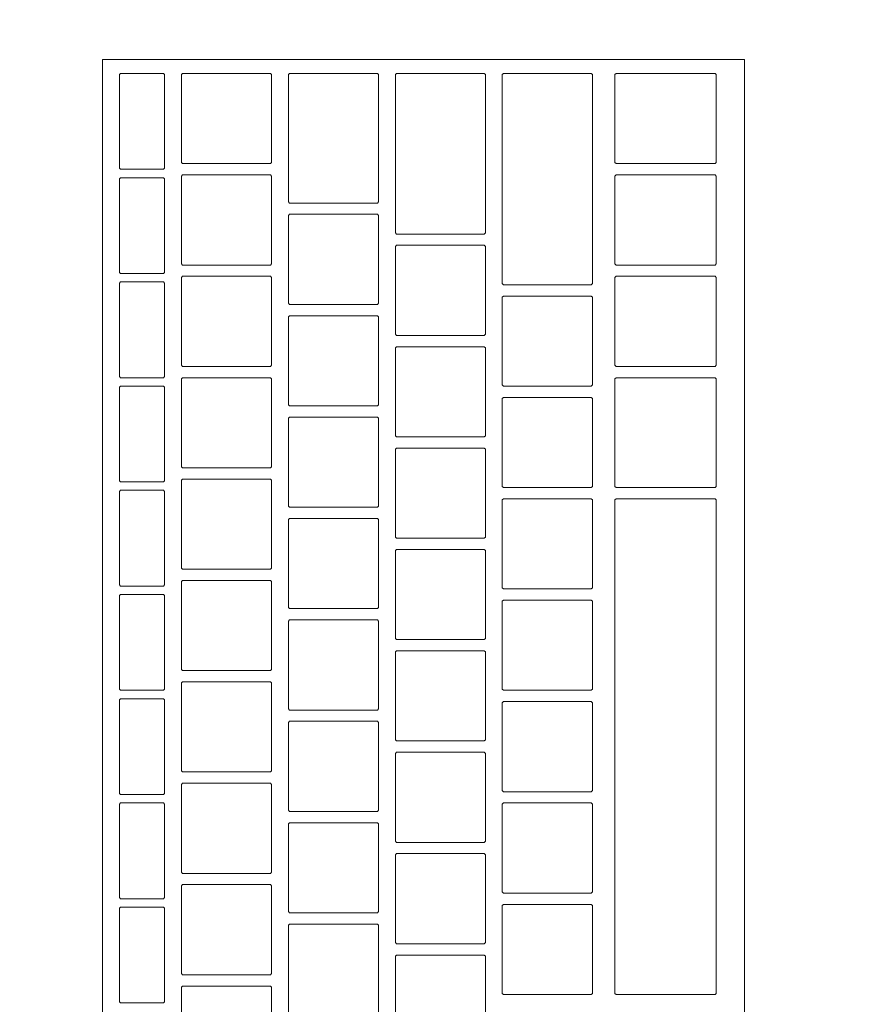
# Model space of a CAD drawing. Header units: metres. Extents: x -3.6 to 90.7, y -11.1 to 18.
# Tile 56 of 256: x 8.185 to 8.333, y 1.705 to 1.88. Entities that reach past the tile are written whole.
import ezdxf

# ---------------------------------------------------------------- set-up
doc = ezdxf.new("R2010")
doc.units = ezdxf.units.M
doc.header["$MEASUREMENT"] = 0
doc.linetypes.add('Wipeout_Contour', pattern=[1, 0, -1])
doc.layers.add('152 - Bemaßung_ Beschriftung.Ausbau', color=7, linetype='Continuous')
doc.layers.add('701 - Einrichtung.Möbel', color=7, linetype='Continuous')
doc.styles.add('ERSTELLTER_STIL_2', font='txt')
doc.dimstyles.new('ERSTELLTER_STIL__3', dxfattribs={"dimtxt": 0.1, "dimasz": 0.0532, "dimexe": 0.18, "dimexo": 0.0625, "dimgap": 0, "dimtad": 1, "dimtih": 1, "dimtoh": 1, "dimzin": 0, "dimdsep": 46, "dimtxsty": 'ERSTELLTER_STIL_2', "dimblk": 'ARROWHEAD_2', "dimblk1": 'ARROWHEAD_2', "dimblk2": 'ARROWHEAD_2', "dimcen": 0.09, "dimse1": 1, "dimse2": 1, "dimclrd": 7, "dimclre": 7, "dimclrt": 7, "dimazin": 0, "dimtfac": 1, "dimtdec": 4, "dimtmove": 0, "dimatfit": 3, "dimfxl": 1, "dimtolj": 1, "dimtzin": 0, "dimarcsym": 0})

# ---------------------------------------------------------------- blocks, each defined once
blk = doc.blocks.new('*D422')
at = {"layer": '152 - Bemaßung_ Beschriftung.Ausbau', "color": 7, "linetype": 'Continuous', "lineweight": 5}
for p, q in [((7.81, -4.6125), (7.81, -4.5075)), ((7.83021, -4.525), (7.78979, -4.595)), ((11.29021, -4.525), (11.24979, -4.595)), ((7.81, -4.56), (11.27, -4.56))]:
    blk.add_line(p, q, dxfattribs=at)
at = {"layer": '152 - Bemaßung_ Beschriftung.Ausbau', "color": 7, "lineweight": 5, "char_height": 0.1, "attachment_point": 7, "style": 'ERSTELLTER_STIL_2'}
for s, insert in [('\\A1;{\\pql;\\fArial|b0|i0|c0|p38;3,46}', (9.33108, -4.54)), ('\\A1;{\\pql;\\fArial|b0|i0|c0|p38;15}', (11.098, -4.54))]:
    blk.add_mtext(s, dxfattribs=dict(at, insert=insert))
blk = doc.blocks.new('ARROWHEAD_2')
at = {"color": 0, "linetype": 'Continuous', "lineweight": 0}
for p, q in [((-0.3781, -0.655), (0.3781, 0.655)), ((0, 0), (-1, 0))]:
    blk.add_line(p, q, dxfattribs=at)
blk = doc.blocks.new('*D423')
at = {"layer": '152 - Bemaßung_ Beschriftung.Ausbau', "color": 7, "linetype": 'Continuous', "lineweight": 5}
for p, q in [((11.27, -4.6125), (11.27, -4.5075)), ((11.42, -4.6125), (11.42, -4.5075)), ((11.29021, -4.525), (11.24979, -4.595)), ((11.44021, -4.525), (11.39979, -4.595)), ((7.81, -4.56), (11.27, -4.56)), ((11.27, -4.56), (11.42, -4.56))]:
    blk.add_line(p, q, dxfattribs=at)

msp = doc.modelspace()

# ---------------------------------------------------------------- wipeouts: each hides what was drawn before it
at = {"color": 254, "linetype": 'Wipeout_Contour', "lineweight": 0, "ltscale": 54.861781}
msp.add_wipeout([(7.81, 3.00998), (7.81, 1.00998), (8.61, 1.00998), (8.61, 2.20998), (10.01, 2.20998), (10.01, 3.00998)], dxfattribs=at).dxf.layer = '701 - Einrichtung.Möbel'

# ---------------------------------------------------------------- next in the draw order: wipeouts: each hides what was drawn before it
at = {"color": 254, "linetype": 'Wipeout_Contour', "lineweight": 0, "ltscale": 33.809148}
msp.add_wipeout([(8.31391, 1.87312), (8.19991, 1.87312), (8.19991, 1.61112), (8.31391, 1.61112)], dxfattribs=at).dxf.layer = '701 - Einrichtung.Möbel'

# ---------------------------------------------------------------- next in the draw order: linework, layer by layer
at = {"layer": '701 - Einrichtung.Möbel', "color": 7, "linetype": 'Continuous', "lineweight": 5, "flags": 128}
msp.add_lwpolyline([(8.31391, 1.87312), (8.31391, 1.61112), (8.19991, 1.61112), (8.19991, 1.87312)], close=True, dxfattribs=at)

# ---------------------------------------------------------------- next in the draw order: wipeouts: each hides what was drawn before it
at = {"color": 254, "linetype": 'Wipeout_Contour', "lineweight": 0, "ltscale": 75.374543}
msp.add_wipeout([(8.21091, 1.86212), (8.21091, 1.87042), (8.21071, 1.87062), (8.20311, 1.87062), (8.20291, 1.87042), (8.20291, 1.85382), (8.20311, 1.85362), (8.21071, 1.85362), (8.21091, 1.85382)], dxfattribs=at).dxf.layer = '701 - Einrichtung.Möbel'
at = {"color": 254, "linetype": 'Wipeout_Contour', "lineweight": 0, "ltscale": 75.510451}
msp.add_wipeout([(8.22991, 1.86262), (8.22991, 1.87042), (8.22971, 1.87062), (8.21411, 1.87062), (8.21391, 1.87042), (8.21391, 1.85482), (8.21411, 1.85462), (8.22971, 1.85462), (8.22991, 1.85482)], dxfattribs=at).dxf.layer = '701 - Einrichtung.Möbel'
at = {"color": 254, "linetype": 'Wipeout_Contour', "lineweight": 0, "ltscale": 75.671636}
msp.add_wipeout([(8.24891, 1.85912), (8.24891, 1.87042), (8.24871, 1.87062), (8.23311, 1.87062), (8.23291, 1.87042), (8.23291, 1.84782), (8.23311, 1.84762), (8.24871, 1.84762), (8.24891, 1.84782)], dxfattribs=at).dxf.layer = '701 - Einrichtung.Möbel'
at = {"color": 254, "linetype": 'Wipeout_Contour', "lineweight": 0, "ltscale": 75.833726}
msp.add_wipeout([(8.26791, 1.85637), (8.26791, 1.87042), (8.26771, 1.87062), (8.25211, 1.87062), (8.25191, 1.87042), (8.25191, 1.84232), (8.25211, 1.84212), (8.26771, 1.84212), (8.26791, 1.84232)], dxfattribs=at).dxf.layer = '701 - Einrichtung.Möbel'
at = {"color": 254, "linetype": 'Wipeout_Contour', "lineweight": 0, "ltscale": 75.992855}
msp.add_wipeout([(8.28691, 1.85187), (8.28691, 1.87042), (8.28671, 1.87062), (8.27111, 1.87062), (8.27091, 1.87042), (8.27091, 1.83332), (8.27111, 1.83312), (8.28671, 1.83312), (8.28691, 1.83332)], dxfattribs=at).dxf.layer = '701 - Einrichtung.Möbel'
at = {"color": 254, "linetype": 'Wipeout_Contour', "lineweight": 0, "ltscale": 76.194907}
msp.add_wipeout([(8.30891, 1.86262), (8.30891, 1.87042), (8.30871, 1.87062), (8.29111, 1.87062), (8.29091, 1.87042), (8.29091, 1.85482), (8.29111, 1.85462), (8.30871, 1.85462), (8.30891, 1.85482)], dxfattribs=at).dxf.layer = '701 - Einrichtung.Möbel'
at = {"color": 254, "linetype": 'Wipeout_Contour', "lineweight": 0, "ltscale": 75.337698}
msp.add_wipeout([(8.21091, 1.84362), (8.21091, 1.85192), (8.21071, 1.85212), (8.20311, 1.85212), (8.20291, 1.85192), (8.20291, 1.83532), (8.20311, 1.83512), (8.21071, 1.83512), (8.21091, 1.83532)], dxfattribs=at).dxf.layer = '701 - Einrichtung.Möbel'
at = {"color": 254, "linetype": 'Wipeout_Contour', "lineweight": 0, "ltscale": 75.474652}
msp.add_wipeout([(8.22991, 1.84462), (8.22991, 1.85242), (8.22971, 1.85262), (8.21411, 1.85262), (8.21391, 1.85242), (8.21391, 1.83682), (8.21411, 1.83662), (8.22971, 1.83662), (8.22991, 1.83682)], dxfattribs=at).dxf.layer = '701 - Einrichtung.Möbel'
at = {"color": 254, "linetype": 'Wipeout_Contour', "lineweight": 0, "ltscale": 76.15943}
msp.add_wipeout([(8.30891, 1.84462), (8.30891, 1.85242), (8.30871, 1.85262), (8.29111, 1.85262), (8.29091, 1.85242), (8.29091, 1.83682), (8.29111, 1.83662), (8.30871, 1.83662), (8.30891, 1.83682)], dxfattribs=at).dxf.layer = '701 - Einrichtung.Möbel'
at = {"color": 254, "linetype": 'Wipeout_Contour', "lineweight": 0, "ltscale": 75.627398}
msp.add_wipeout([(8.24891, 1.83762), (8.24891, 1.84542), (8.24871, 1.84562), (8.23311, 1.84562), (8.23291, 1.84542), (8.23291, 1.82982), (8.23311, 1.82962), (8.24871, 1.82962), (8.24891, 1.82982)], dxfattribs=at).dxf.layer = '701 - Einrichtung.Möbel'
at = {"color": 254, "linetype": 'Wipeout_Contour', "lineweight": 0, "ltscale": 75.783211}
msp.add_wipeout([(8.26791, 1.83212), (8.26791, 1.83992), (8.26771, 1.84012), (8.25211, 1.84012), (8.25191, 1.83992), (8.25191, 1.82432), (8.25211, 1.82412), (8.26771, 1.82412), (8.26791, 1.82432)], dxfattribs=at).dxf.layer = '701 - Einrichtung.Möbel'
at = {"color": 254, "linetype": 'Wipeout_Contour', "lineweight": 0, "ltscale": 75.439184}
msp.add_wipeout([(8.22991, 1.82662), (8.22991, 1.83442), (8.22971, 1.83462), (8.21411, 1.83462), (8.21391, 1.83442), (8.21391, 1.81882), (8.21411, 1.81862), (8.22971, 1.81862), (8.22991, 1.81882)], dxfattribs=at).dxf.layer = '701 - Einrichtung.Möbel'
at = {"color": 254, "linetype": 'Wipeout_Contour', "lineweight": 0, "ltscale": 76.124281}
msp.add_wipeout([(8.30891, 1.82662), (8.30891, 1.83442), (8.30871, 1.83462), (8.29111, 1.83462), (8.29091, 1.83442), (8.29091, 1.81882), (8.29111, 1.81862), (8.30871, 1.81862), (8.30891, 1.81882)], dxfattribs=at).dxf.layer = '701 - Einrichtung.Möbel'
at = {"color": 254, "linetype": 'Wipeout_Contour', "lineweight": 0, "ltscale": 75.301203}
msp.add_wipeout([(8.21091, 1.82512), (8.21091, 1.83342), (8.21071, 1.83362), (8.20311, 1.83362), (8.20291, 1.83342), (8.20291, 1.81682), (8.20311, 1.81662), (8.21071, 1.81662), (8.21091, 1.81682)], dxfattribs=at).dxf.layer = '701 - Einrichtung.Möbel'
at = {"color": 254, "linetype": 'Wipeout_Contour', "lineweight": 0, "ltscale": 75.932308}
msp.add_wipeout([(8.28691, 1.82312), (8.28691, 1.83092), (8.28671, 1.83112), (8.27111, 1.83112), (8.27091, 1.83092), (8.27091, 1.81532), (8.27111, 1.81512), (8.28671, 1.81512), (8.28691, 1.81532)], dxfattribs=at).dxf.layer = '701 - Einrichtung.Möbel'
at = {"color": 254, "linetype": 'Wipeout_Contour', "lineweight": 0, "ltscale": 75.592137}
msp.add_wipeout([(8.24891, 1.81962), (8.24891, 1.82742), (8.24871, 1.82762), (8.23311, 1.82762), (8.23291, 1.82742), (8.23291, 1.81182), (8.23311, 1.81162), (8.24871, 1.81162), (8.24891, 1.81182)], dxfattribs=at).dxf.layer = '701 - Einrichtung.Möbel'
at = {"color": 254, "linetype": 'Wipeout_Contour', "lineweight": 0, "ltscale": 75.748128}
msp.add_wipeout([(8.26791, 1.81412), (8.26791, 1.82192), (8.26771, 1.82212), (8.25211, 1.82212), (8.25191, 1.82192), (8.25191, 1.80632), (8.25211, 1.80612), (8.26771, 1.80612), (8.26791, 1.80632)], dxfattribs=at).dxf.layer = '701 - Einrichtung.Möbel'
at = {"color": 254, "linetype": 'Wipeout_Contour', "lineweight": 0, "ltscale": 75.404047}
msp.add_wipeout([(8.22991, 1.80862), (8.22991, 1.81642), (8.22971, 1.81662), (8.21411, 1.81662), (8.21391, 1.81642), (8.21391, 1.80082), (8.21411, 1.80062), (8.22971, 1.80062), (8.22991, 1.80082)], dxfattribs=at).dxf.layer = '701 - Einrichtung.Möbel'
at = {"color": 254, "linetype": 'Wipeout_Contour', "lineweight": 0, "ltscale": 76.087011}
msp.add_wipeout([(8.30891, 1.80687), (8.30891, 1.81642), (8.30871, 1.81662), (8.29111, 1.81662), (8.29091, 1.81642), (8.29091, 1.79732), (8.29111, 1.79712), (8.30871, 1.79712), (8.30891, 1.79732)], dxfattribs=at).dxf.layer = '701 - Einrichtung.Möbel'
at = {"color": 254, "linetype": 'Wipeout_Contour', "lineweight": 0, "ltscale": 75.265059}
msp.add_wipeout([(8.21091, 1.80662), (8.21091, 1.81492), (8.21071, 1.81512), (8.20311, 1.81512), (8.20291, 1.81492), (8.20291, 1.79832), (8.20311, 1.79812), (8.21071, 1.79812), (8.21091, 1.79832)], dxfattribs=at).dxf.layer = '701 - Einrichtung.Möbel'
at = {"color": 254, "linetype": 'Wipeout_Contour', "lineweight": 0, "ltscale": 75.897467}
msp.add_wipeout([(8.28691, 1.80512), (8.28691, 1.81292), (8.28671, 1.81312), (8.27111, 1.81312), (8.27091, 1.81292), (8.27091, 1.79732), (8.27111, 1.79712), (8.28671, 1.79712), (8.28691, 1.79732)], dxfattribs=at).dxf.layer = '701 - Einrichtung.Möbel'
at = {"color": 254, "linetype": 'Wipeout_Contour', "lineweight": 0, "ltscale": 75.557206}
msp.add_wipeout([(8.24891, 1.80162), (8.24891, 1.80942), (8.24871, 1.80962), (8.23311, 1.80962), (8.23291, 1.80942), (8.23291, 1.79382), (8.23311, 1.79362), (8.24871, 1.79362), (8.24891, 1.79382)], dxfattribs=at).dxf.layer = '701 - Einrichtung.Möbel'
at = {"color": 254, "linetype": 'Wipeout_Contour', "lineweight": 0, "ltscale": 75.713375}
msp.add_wipeout([(8.26791, 1.79612), (8.26791, 1.80392), (8.26771, 1.80412), (8.25211, 1.80412), (8.25191, 1.80392), (8.25191, 1.78832), (8.25211, 1.78812), (8.26771, 1.78812), (8.26791, 1.78832)], dxfattribs=at).dxf.layer = '701 - Einrichtung.Möbel'
at = {"color": 254, "linetype": 'Wipeout_Contour', "lineweight": 0, "ltscale": 75.369242}
msp.add_wipeout([(8.22991, 1.79062), (8.22991, 1.79842), (8.22971, 1.79862), (8.21411, 1.79862), (8.21391, 1.79842), (8.21391, 1.78282), (8.21411, 1.78262), (8.22971, 1.78262), (8.22991, 1.78282)], dxfattribs=at).dxf.layer = '701 - Einrichtung.Möbel'
at = {"color": 254, "linetype": 'Wipeout_Contour', "lineweight": 0, "ltscale": 75.229266}
msp.add_wipeout([(8.21091, 1.78812), (8.21091, 1.79642), (8.21071, 1.79662), (8.20311, 1.79662), (8.20291, 1.79642), (8.20291, 1.77982), (8.20311, 1.77962), (8.21071, 1.77962), (8.21091, 1.77982)], dxfattribs=at).dxf.layer = '701 - Einrichtung.Möbel'
at = {"color": 254, "linetype": 'Wipeout_Contour', "lineweight": 0, "ltscale": 75.862956}
msp.add_wipeout([(8.28691, 1.78712), (8.28691, 1.79492), (8.28671, 1.79512), (8.27111, 1.79512), (8.27091, 1.79492), (8.27091, 1.77932), (8.27111, 1.77912), (8.28671, 1.77912), (8.28691, 1.77932)], dxfattribs=at).dxf.layer = '701 - Einrichtung.Möbel'
at = {"color": 254, "linetype": 'Wipeout_Contour', "lineweight": 0, "ltscale": 75.992095}
msp.add_wipeout([(8.30891, 1.75112), (8.30891, 1.79492), (8.30871, 1.79512), (8.29111, 1.79512), (8.29091, 1.79492), (8.29091, 1.70732), (8.29111, 1.70712), (8.30871, 1.70712), (8.30891, 1.70732)], dxfattribs=at).dxf.layer = '701 - Einrichtung.Möbel'
at = {"color": 254, "linetype": 'Wipeout_Contour', "lineweight": 0, "ltscale": 75.522607}
msp.add_wipeout([(8.24891, 1.78362), (8.24891, 1.79142), (8.24871, 1.79162), (8.23311, 1.79162), (8.23291, 1.79142), (8.23291, 1.77582), (8.23311, 1.77562), (8.24871, 1.77562), (8.24891, 1.77582)], dxfattribs=at).dxf.layer = '701 - Einrichtung.Möbel'
at = {"color": 254, "linetype": 'Wipeout_Contour', "lineweight": 0, "ltscale": 75.678953}
msp.add_wipeout([(8.26791, 1.77812), (8.26791, 1.78592), (8.26771, 1.78612), (8.25211, 1.78612), (8.25191, 1.78592), (8.25191, 1.77032), (8.25211, 1.77012), (8.26771, 1.77012), (8.26791, 1.77032)], dxfattribs=at).dxf.layer = '701 - Einrichtung.Möbel'
at = {"color": 254, "linetype": 'Wipeout_Contour', "lineweight": 0, "ltscale": 75.33477}
msp.add_wipeout([(8.22991, 1.77262), (8.22991, 1.78042), (8.22971, 1.78062), (8.21411, 1.78062), (8.21391, 1.78042), (8.21391, 1.76482), (8.21411, 1.76462), (8.22971, 1.76462), (8.22991, 1.76482)], dxfattribs=at).dxf.layer = '701 - Einrichtung.Möbel'
at = {"color": 254, "linetype": 'Wipeout_Contour', "lineweight": 0, "ltscale": 75.193824}
msp.add_wipeout([(8.21091, 1.76962), (8.21091, 1.77792), (8.21071, 1.77812), (8.20311, 1.77812), (8.20291, 1.77792), (8.20291, 1.76132), (8.20311, 1.76112), (8.21071, 1.76112), (8.21091, 1.76132)], dxfattribs=at).dxf.layer = '701 - Einrichtung.Möbel'
at = {"color": 254, "linetype": 'Wipeout_Contour', "lineweight": 0, "ltscale": 75.828775}
msp.add_wipeout([(8.28691, 1.76912), (8.28691, 1.77692), (8.28671, 1.77712), (8.27111, 1.77712), (8.27091, 1.77692), (8.27091, 1.76132), (8.27111, 1.76112), (8.28671, 1.76112), (8.28691, 1.76132)], dxfattribs=at).dxf.layer = '701 - Einrichtung.Möbel'
at = {"color": 254, "linetype": 'Wipeout_Contour', "lineweight": 0, "ltscale": 75.48834}
msp.add_wipeout([(8.24891, 1.76562), (8.24891, 1.77342), (8.24871, 1.77362), (8.23311, 1.77362), (8.23291, 1.77342), (8.23291, 1.75782), (8.23311, 1.75762), (8.24871, 1.75762), (8.24891, 1.75782)], dxfattribs=at).dxf.layer = '701 - Einrichtung.Möbel'
at = {"color": 254, "linetype": 'Wipeout_Contour', "lineweight": 0, "ltscale": 75.644863}
msp.add_wipeout([(8.26791, 1.76012), (8.26791, 1.76792), (8.26771, 1.76812), (8.25211, 1.76812), (8.25191, 1.76792), (8.25191, 1.75232), (8.25211, 1.75212), (8.26771, 1.75212), (8.26791, 1.75232)], dxfattribs=at).dxf.layer = '701 - Einrichtung.Möbel'
at = {"color": 254, "linetype": 'Wipeout_Contour', "lineweight": 0, "ltscale": 75.30063}
msp.add_wipeout([(8.22991, 1.75462), (8.22991, 1.76242), (8.22971, 1.76262), (8.21411, 1.76262), (8.21391, 1.76242), (8.21391, 1.74682), (8.21411, 1.74662), (8.22971, 1.74662), (8.22991, 1.74682)], dxfattribs=at).dxf.layer = '701 - Einrichtung.Möbel'
at = {"color": 254, "linetype": 'Wipeout_Contour', "lineweight": 0, "ltscale": 75.158735}
msp.add_wipeout([(8.21091, 1.75112), (8.21091, 1.75942), (8.21071, 1.75962), (8.20311, 1.75962), (8.20291, 1.75942), (8.20291, 1.74282), (8.20311, 1.74262), (8.21071, 1.74262), (8.21091, 1.74282)], dxfattribs=at).dxf.layer = '701 - Einrichtung.Möbel'
at = {"color": 254, "linetype": 'Wipeout_Contour', "lineweight": 0, "ltscale": 75.794925}
msp.add_wipeout([(8.28691, 1.75112), (8.28691, 1.75892), (8.28671, 1.75912), (8.27111, 1.75912), (8.27091, 1.75892), (8.27091, 1.74332), (8.27111, 1.74312), (8.28671, 1.74312), (8.28691, 1.74332)], dxfattribs=at).dxf.layer = '701 - Einrichtung.Möbel'
at = {"color": 254, "linetype": 'Wipeout_Contour', "lineweight": 0, "ltscale": 75.454405}
msp.add_wipeout([(8.24891, 1.74762), (8.24891, 1.75542), (8.24871, 1.75562), (8.23311, 1.75562), (8.23291, 1.75542), (8.23291, 1.73982), (8.23311, 1.73962), (8.24871, 1.73962), (8.24891, 1.73982)], dxfattribs=at).dxf.layer = '701 - Einrichtung.Möbel'
at = {"color": 254, "linetype": 'Wipeout_Contour', "lineweight": 0, "ltscale": 75.611104}
msp.add_wipeout([(8.26791, 1.74212), (8.26791, 1.74992), (8.26771, 1.75012), (8.25211, 1.75012), (8.25191, 1.74992), (8.25191, 1.73432), (8.25211, 1.73412), (8.26771, 1.73412), (8.26791, 1.73432)], dxfattribs=at).dxf.layer = '701 - Einrichtung.Möbel'
at = {"color": 254, "linetype": 'Wipeout_Contour', "lineweight": 0, "ltscale": 75.266824}
msp.add_wipeout([(8.22991, 1.73662), (8.22991, 1.74442), (8.22971, 1.74462), (8.21411, 1.74462), (8.21391, 1.74442), (8.21391, 1.72882), (8.21411, 1.72862), (8.22971, 1.72862), (8.22991, 1.72882)], dxfattribs=at).dxf.layer = '701 - Einrichtung.Möbel'
at = {"color": 254, "linetype": 'Wipeout_Contour', "lineweight": 0, "ltscale": 75.123999}
msp.add_wipeout([(8.21091, 1.73262), (8.21091, 1.74092), (8.21071, 1.74112), (8.20311, 1.74112), (8.20291, 1.74092), (8.20291, 1.72432), (8.20311, 1.72412), (8.21071, 1.72412), (8.21091, 1.72432)], dxfattribs=at).dxf.layer = '701 - Einrichtung.Möbel'
at = {"color": 254, "linetype": 'Wipeout_Contour', "lineweight": 0, "ltscale": 75.761407}
msp.add_wipeout([(8.28691, 1.73312), (8.28691, 1.74092), (8.28671, 1.74112), (8.27111, 1.74112), (8.27091, 1.74092), (8.27091, 1.72532), (8.27111, 1.72512), (8.28671, 1.72512), (8.28691, 1.72532)], dxfattribs=at).dxf.layer = '701 - Einrichtung.Möbel'
at = {"color": 254, "linetype": 'Wipeout_Contour', "lineweight": 0, "ltscale": 75.420803}
msp.add_wipeout([(8.24891, 1.72962), (8.24891, 1.73742), (8.24871, 1.73762), (8.23311, 1.73762), (8.23291, 1.73742), (8.23291, 1.72182), (8.23311, 1.72162), (8.24871, 1.72162), (8.24891, 1.72182)], dxfattribs=at).dxf.layer = '701 - Einrichtung.Möbel'
at = {"color": 254, "linetype": 'Wipeout_Contour', "lineweight": 0, "ltscale": 75.577678}
msp.add_wipeout([(8.26791, 1.72412), (8.26791, 1.73192), (8.26771, 1.73212), (8.25211, 1.73212), (8.25191, 1.73192), (8.25191, 1.71632), (8.25211, 1.71612), (8.26771, 1.71612), (8.26791, 1.71632)], dxfattribs=at).dxf.layer = '701 - Einrichtung.Möbel'
at = {"color": 254, "linetype": 'Wipeout_Contour', "lineweight": 0, "ltscale": 75.233351}
msp.add_wipeout([(8.22991, 1.71862), (8.22991, 1.72642), (8.22971, 1.72662), (8.21411, 1.72662), (8.21391, 1.72642), (8.21391, 1.71082), (8.21411, 1.71062), (8.22971, 1.71062), (8.22991, 1.71082)], dxfattribs=at).dxf.layer = '701 - Einrichtung.Möbel'
at = {"color": 254, "linetype": 'Wipeout_Contour', "lineweight": 0, "ltscale": 75.089616}
msp.add_wipeout([(8.21091, 1.71412), (8.21091, 1.72242), (8.21071, 1.72262), (8.20311, 1.72262), (8.20291, 1.72242), (8.20291, 1.70582), (8.20311, 1.70562), (8.21071, 1.70562), (8.21091, 1.70582)], dxfattribs=at).dxf.layer = '701 - Einrichtung.Möbel'
at = {"color": 254, "linetype": 'Wipeout_Contour', "lineweight": 0, "ltscale": 75.72822}
msp.add_wipeout([(8.28691, 1.71512), (8.28691, 1.72292), (8.28671, 1.72312), (8.27111, 1.72312), (8.27091, 1.72292), (8.27091, 1.70732), (8.27111, 1.70712), (8.28671, 1.70712), (8.28691, 1.70732)], dxfattribs=at).dxf.layer = '701 - Einrichtung.Möbel'
at = {"color": 254, "linetype": 'Wipeout_Contour', "lineweight": 0, "ltscale": 75.387534}
msp.add_wipeout([(8.24891, 1.71162), (8.24891, 1.71942), (8.24871, 1.71962), (8.23311, 1.71962), (8.23291, 1.71942), (8.23291, 1.70382), (8.23311, 1.70362), (8.24871, 1.70362), (8.24891, 1.70382)], dxfattribs=at).dxf.layer = '701 - Einrichtung.Möbel'
at = {"color": 254, "linetype": 'Wipeout_Contour', "lineweight": 0, "ltscale": 75.544585}
msp.add_wipeout([(8.26791, 1.70612), (8.26791, 1.71392), (8.26771, 1.71412), (8.25211, 1.71412), (8.25191, 1.71392), (8.25191, 1.69832), (8.25211, 1.69812), (8.26771, 1.69812), (8.26791, 1.69832)], dxfattribs=at).dxf.layer = '701 - Einrichtung.Möbel'
at = {"color": 254, "linetype": 'Wipeout_Contour', "lineweight": 0, "ltscale": 75.200212}
msp.add_wipeout([(8.22991, 1.70062), (8.22991, 1.70842), (8.22971, 1.70862), (8.21411, 1.70862), (8.21391, 1.70842), (8.21391, 1.69282), (8.21411, 1.69262), (8.22971, 1.69262), (8.22991, 1.69282)], dxfattribs=at).dxf.layer = '701 - Einrichtung.Möbel'

# ---------------------------------------------------------------- next in the draw order: linework, layer by layer
at = {"layer": '701 - Einrichtung.Möbel', "color": 7, "linetype": 'Continuous', "lineweight": 5, "flags": 128}
for points in [[(8.21091, 1.86212), (8.21091, 1.85382), (8.21071, 1.85362), (8.20311, 1.85362), (8.20291, 1.85382), (8.20291, 1.87042), (8.20311, 1.87062), (8.21071, 1.87062), (8.21091, 1.87042)], [(8.22991, 1.86262), (8.22991, 1.85482), (8.22971, 1.85462), (8.21411, 1.85462), (8.21391, 1.85482), (8.21391, 1.87042), (8.21411, 1.87062), (8.22971, 1.87062), (8.22991, 1.87042)], [(8.24891, 1.85912), (8.24891, 1.84782), (8.24871, 1.84762), (8.23311, 1.84762), (8.23291, 1.84782), (8.23291, 1.87042), (8.23311, 1.87062), (8.24871, 1.87062), (8.24891, 1.87042)], [(8.26791, 1.85637), (8.26791, 1.84232), (8.26771, 1.84212), (8.25211, 1.84212), (8.25191, 1.84232), (8.25191, 1.87042), (8.25211, 1.87062), (8.26771, 1.87062), (8.26791, 1.87042)], [(8.28691, 1.85187), (8.28691, 1.83332), (8.28671, 1.83312), (8.27111, 1.83312), (8.27091, 1.83332), (8.27091, 1.87042), (8.27111, 1.87062), (8.28671, 1.87062), (8.28691, 1.87042)], [(8.30891, 1.86262), (8.30891, 1.85482), (8.30871, 1.85462), (8.29111, 1.85462), (8.29091, 1.85482), (8.29091, 1.87042), (8.29111, 1.87062), (8.30871, 1.87062), (8.30891, 1.87042)], [(8.21091, 1.84362), (8.21091, 1.83532), (8.21071, 1.83512), (8.20311, 1.83512), (8.20291, 1.83532), (8.20291, 1.85192), (8.20311, 1.85212), (8.21071, 1.85212), (8.21091, 1.85192)], [(8.22991, 1.84462), (8.22991, 1.83682), (8.22971, 1.83662), (8.21411, 1.83662), (8.21391, 1.83682), (8.21391, 1.85242), (8.21411, 1.85262), (8.22971, 1.85262), (8.22991, 1.85242)], [(8.30891, 1.84462), (8.30891, 1.83682), (8.30871, 1.83662), (8.29111, 1.83662), (8.29091, 1.83682), (8.29091, 1.85242), (8.29111, 1.85262), (8.30871, 1.85262), (8.30891, 1.85242)], [(8.24891, 1.83762), (8.24891, 1.82982), (8.24871, 1.82962), (8.23311, 1.82962), (8.23291, 1.82982), (8.23291, 1.84542), (8.23311, 1.84562), (8.24871, 1.84562), (8.24891, 1.84542)], [(8.26791, 1.83212), (8.26791, 1.82432), (8.26771, 1.82412), (8.25211, 1.82412), (8.25191, 1.82432), (8.25191, 1.83992), (8.25211, 1.84012), (8.26771, 1.84012), (8.26791, 1.83992)], [(8.22991, 1.82662), (8.22991, 1.81882), (8.22971, 1.81862), (8.21411, 1.81862), (8.21391, 1.81882), (8.21391, 1.83442), (8.21411, 1.83462), (8.22971, 1.83462), (8.22991, 1.83442)], [(8.30891, 1.82662), (8.30891, 1.81882), (8.30871, 1.81862), (8.29111, 1.81862), (8.29091, 1.81882), (8.29091, 1.83442), (8.29111, 1.83462), (8.30871, 1.83462), (8.30891, 1.83442)], [(8.21091, 1.82512), (8.21091, 1.81682), (8.21071, 1.81662), (8.20311, 1.81662), (8.20291, 1.81682), (8.20291, 1.83342), (8.20311, 1.83362), (8.21071, 1.83362), (8.21091, 1.83342)], [(8.28691, 1.82312), (8.28691, 1.81532), (8.28671, 1.81512), (8.27111, 1.81512), (8.27091, 1.81532), (8.27091, 1.83092), (8.27111, 1.83112), (8.28671, 1.83112), (8.28691, 1.83092)], [(8.24891, 1.81962), (8.24891, 1.81182), (8.24871, 1.81162), (8.23311, 1.81162), (8.23291, 1.81182), (8.23291, 1.82742), (8.23311, 1.82762), (8.24871, 1.82762), (8.24891, 1.82742)], [(8.26791, 1.81412), (8.26791, 1.80632), (8.26771, 1.80612), (8.25211, 1.80612), (8.25191, 1.80632), (8.25191, 1.82192), (8.25211, 1.82212), (8.26771, 1.82212), (8.26791, 1.82192)], [(8.22991, 1.80862), (8.22991, 1.80082), (8.22971, 1.80062), (8.21411, 1.80062), (8.21391, 1.80082), (8.21391, 1.81642), (8.21411, 1.81662), (8.22971, 1.81662), (8.22991, 1.81642)], [(8.30891, 1.80687), (8.30891, 1.79732), (8.30871, 1.79712), (8.29111, 1.79712), (8.29091, 1.79732), (8.29091, 1.81642), (8.29111, 1.81662), (8.30871, 1.81662), (8.30891, 1.81642)], [(8.21091, 1.80662), (8.21091, 1.79832), (8.21071, 1.79812), (8.20311, 1.79812), (8.20291, 1.79832), (8.20291, 1.81492), (8.20311, 1.81512), (8.21071, 1.81512), (8.21091, 1.81492)], [(8.28691, 1.80512), (8.28691, 1.79732), (8.28671, 1.79712), (8.27111, 1.79712), (8.27091, 1.79732), (8.27091, 1.81292), (8.27111, 1.81312), (8.28671, 1.81312), (8.28691, 1.81292)], [(8.24891, 1.80162), (8.24891, 1.79382), (8.24871, 1.79362), (8.23311, 1.79362), (8.23291, 1.79382), (8.23291, 1.80942), (8.23311, 1.80962), (8.24871, 1.80962), (8.24891, 1.80942)], [(8.26791, 1.79612), (8.26791, 1.78832), (8.26771, 1.78812), (8.25211, 1.78812), (8.25191, 1.78832), (8.25191, 1.80392), (8.25211, 1.80412), (8.26771, 1.80412), (8.26791, 1.80392)], [(8.22991, 1.79062), (8.22991, 1.78282), (8.22971, 1.78262), (8.21411, 1.78262), (8.21391, 1.78282), (8.21391, 1.79842), (8.21411, 1.79862), (8.22971, 1.79862), (8.22991, 1.79842)], [(8.21091, 1.78812), (8.21091, 1.77982), (8.21071, 1.77962), (8.20311, 1.77962), (8.20291, 1.77982), (8.20291, 1.79642), (8.20311, 1.79662), (8.21071, 1.79662), (8.21091, 1.79642)], [(8.28691, 1.78712), (8.28691, 1.77932), (8.28671, 1.77912), (8.27111, 1.77912), (8.27091, 1.77932), (8.27091, 1.79492), (8.27111, 1.79512), (8.28671, 1.79512), (8.28691, 1.79492)], [(8.30891, 1.75112), (8.30891, 1.70732), (8.30871, 1.70712), (8.29111, 1.70712), (8.29091, 1.70732), (8.29091, 1.79492), (8.29111, 1.79512), (8.30871, 1.79512), (8.30891, 1.79492)], [(8.24891, 1.78362), (8.24891, 1.77582), (8.24871, 1.77562), (8.23311, 1.77562), (8.23291, 1.77582), (8.23291, 1.79142), (8.23311, 1.79162), (8.24871, 1.79162), (8.24891, 1.79142)], [(8.26791, 1.77812), (8.26791, 1.77032), (8.26771, 1.77012), (8.25211, 1.77012), (8.25191, 1.77032), (8.25191, 1.78592), (8.25211, 1.78612), (8.26771, 1.78612), (8.26791, 1.78592)], [(8.22991, 1.77262), (8.22991, 1.76482), (8.22971, 1.76462), (8.21411, 1.76462), (8.21391, 1.76482), (8.21391, 1.78042), (8.21411, 1.78062), (8.22971, 1.78062), (8.22991, 1.78042)], [(8.21091, 1.76962), (8.21091, 1.76132), (8.21071, 1.76112), (8.20311, 1.76112), (8.20291, 1.76132), (8.20291, 1.77792), (8.20311, 1.77812), (8.21071, 1.77812), (8.21091, 1.77792)], [(8.28691, 1.76912), (8.28691, 1.76132), (8.28671, 1.76112), (8.27111, 1.76112), (8.27091, 1.76132), (8.27091, 1.77692), (8.27111, 1.77712), (8.28671, 1.77712), (8.28691, 1.77692)], [(8.24891, 1.76562), (8.24891, 1.75782), (8.24871, 1.75762), (8.23311, 1.75762), (8.23291, 1.75782), (8.23291, 1.77342), (8.23311, 1.77362), (8.24871, 1.77362), (8.24891, 1.77342)], [(8.26791, 1.76012), (8.26791, 1.75232), (8.26771, 1.75212), (8.25211, 1.75212), (8.25191, 1.75232), (8.25191, 1.76792), (8.25211, 1.76812), (8.26771, 1.76812), (8.26791, 1.76792)], [(8.22991, 1.75462), (8.22991, 1.74682), (8.22971, 1.74662), (8.21411, 1.74662), (8.21391, 1.74682), (8.21391, 1.76242), (8.21411, 1.76262), (8.22971, 1.76262), (8.22991, 1.76242)], [(8.21091, 1.75112), (8.21091, 1.74282), (8.21071, 1.74262), (8.20311, 1.74262), (8.20291, 1.74282), (8.20291, 1.75942), (8.20311, 1.75962), (8.21071, 1.75962), (8.21091, 1.75942)], [(8.28691, 1.75112), (8.28691, 1.74332), (8.28671, 1.74312), (8.27111, 1.74312), (8.27091, 1.74332), (8.27091, 1.75892), (8.27111, 1.75912), (8.28671, 1.75912), (8.28691, 1.75892)], [(8.24891, 1.74762), (8.24891, 1.73982), (8.24871, 1.73962), (8.23311, 1.73962), (8.23291, 1.73982), (8.23291, 1.75542), (8.23311, 1.75562), (8.24871, 1.75562), (8.24891, 1.75542)], [(8.26791, 1.74212), (8.26791, 1.73432), (8.26771, 1.73412), (8.25211, 1.73412), (8.25191, 1.73432), (8.25191, 1.74992), (8.25211, 1.75012), (8.26771, 1.75012), (8.26791, 1.74992)], [(8.22991, 1.73662), (8.22991, 1.72882), (8.22971, 1.72862), (8.21411, 1.72862), (8.21391, 1.72882), (8.21391, 1.74442), (8.21411, 1.74462), (8.22971, 1.74462), (8.22991, 1.74442)], [(8.21091, 1.73262), (8.21091, 1.72432), (8.21071, 1.72412), (8.20311, 1.72412), (8.20291, 1.72432), (8.20291, 1.74092), (8.20311, 1.74112), (8.21071, 1.74112), (8.21091, 1.74092)], [(8.28691, 1.73312), (8.28691, 1.72532), (8.28671, 1.72512), (8.27111, 1.72512), (8.27091, 1.72532), (8.27091, 1.74092), (8.27111, 1.74112), (8.28671, 1.74112), (8.28691, 1.74092)], [(8.24891, 1.72962), (8.24891, 1.72182), (8.24871, 1.72162), (8.23311, 1.72162), (8.23291, 1.72182), (8.23291, 1.73742), (8.23311, 1.73762), (8.24871, 1.73762), (8.24891, 1.73742)], [(8.26791, 1.72412), (8.26791, 1.71632), (8.26771, 1.71612), (8.25211, 1.71612), (8.25191, 1.71632), (8.25191, 1.73192), (8.25211, 1.73212), (8.26771, 1.73212), (8.26791, 1.73192)], [(8.22991, 1.71862), (8.22991, 1.71082), (8.22971, 1.71062), (8.21411, 1.71062), (8.21391, 1.71082), (8.21391, 1.72642), (8.21411, 1.72662), (8.22971, 1.72662), (8.22991, 1.72642)], [(8.21091, 1.71412), (8.21091, 1.70582), (8.21071, 1.70562), (8.20311, 1.70562), (8.20291, 1.70582), (8.20291, 1.72242), (8.20311, 1.72262), (8.21071, 1.72262), (8.21091, 1.72242)], [(8.28691, 1.71512), (8.28691, 1.70732), (8.28671, 1.70712), (8.27111, 1.70712), (8.27091, 1.70732), (8.27091, 1.72292), (8.27111, 1.72312), (8.28671, 1.72312), (8.28691, 1.72292)], [(8.24891, 1.71162), (8.24891, 1.70382), (8.24871, 1.70362), (8.23311, 1.70362), (8.23291, 1.70382), (8.23291, 1.71942), (8.23311, 1.71962), (8.24871, 1.71962), (8.24891, 1.71942)], [(8.26791, 1.70612), (8.26791, 1.69832), (8.26771, 1.69812), (8.25211, 1.69812), (8.25191, 1.69832), (8.25191, 1.71392), (8.25211, 1.71412), (8.26771, 1.71412), (8.26791, 1.71392)], [(8.22991, 1.70062), (8.22991, 1.69282), (8.22971, 1.69262), (8.21411, 1.69262), (8.21391, 1.69282), (8.21391, 1.70842), (8.21411, 1.70862), (8.22971, 1.70862), (8.22991, 1.70842)]]:
    msp.add_lwpolyline(points, close=True, dxfattribs=at)

# ---------------------------------------------------------------- next in the draw order: dimensions: what is measured, and where the dimension line sits
at = {"layer": '152 - Bemaßung_ Beschriftung.Ausbau', "color": 7, "linetype": 'Continuous', "lineweight": 5}
for base, p1, p2, picture, middle in [((11.27, -4.56), (7.81, 2.94998), (11.27, 2.94998), '*D422', (9.46097, -4.49)), ((11.42, -4.56), (11.27, 2.94998), (11.42, 2.94998), '*D423', (11.17423, -4.49))]:
    dim = msp.add_linear_dim(base=base, p1=p1, p2=p2, dimstyle='ERSTELLTER_STIL__3', dxfattribs=at)
    dim.commit()
    dim.dimension.update_dxf_attribs({"geometry": picture, "text_midpoint": middle, "dimtype": 160})

doc.saveas('drawing.dxf')
